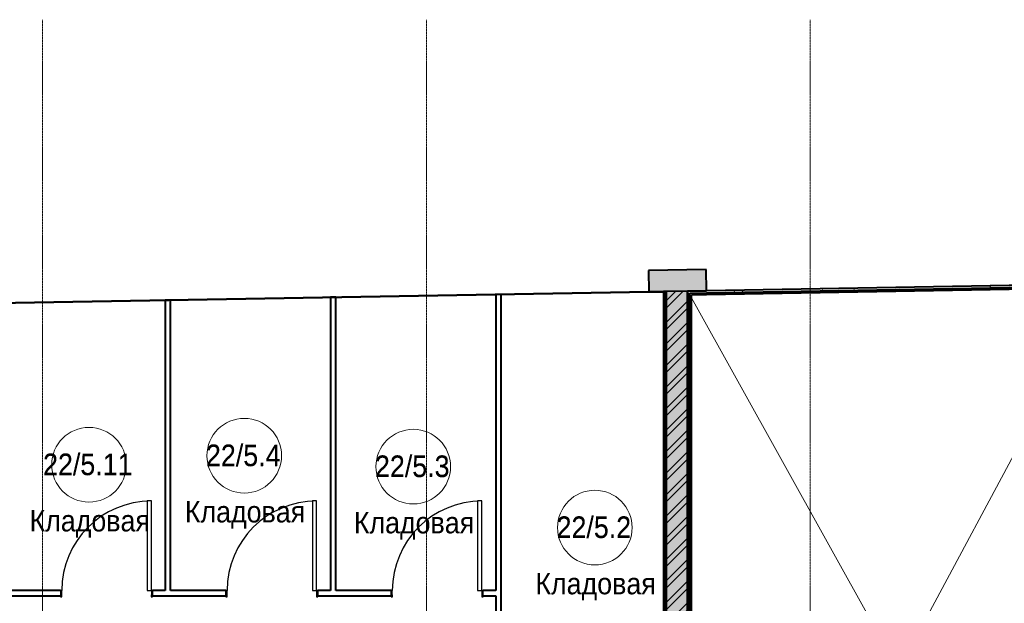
# Model space of a CAD drawing. Header units: millimetres. Extents: x 2030 to 85778, y 1212 to 89500.
# Tile 36 of 37: x 62771 to 72006, y 83781 to 89253. Entities that reach past the tile are written whole.
import ezdxf

# ---------------------------------------------------------------- set-up
doc = ezdxf.new("R2010")
doc.units = ezdxf.units.MM
doc.linetypes.add('Линия сетки', pattern=[25, 20, -2.5, 0, -2.5])
for name, color, linetype, lineweight in [('Двери', 7, 'Continuous', 18), ('Каркас_Импост', 7, 'Continuous', 30), ('Марки помещений', 7, 'Continuous', 20), ('Монтажный зазор', 7, 'Continuous', 30), ('Оси', 7, 'Continuous', 9), ('Панель', 7, 'Continuous', 30), ('Перекрытия', 7, 'Continuous', 18), ('Стены разрез', 7, 'Continuous', 40), ('Стены штриховка', 7, 'Continuous', 40)]:
    doc.layers.add(name, color=color, linetype=linetype, lineweight=lineweight)
doc.styles.add('Arial_3', font='arial.ttf', dxfattribs={"width": 0.9, "height": 200})
pattern_1 = [(0, (0, 0), (406.4, 101.6), [33.528, -271.272, 33.528, -271.272, -1625.6]), (0, (0, 0), (406.4, 101.6), [-609.6, 33.528, -576.072, 33.528, -271.272, -711.2]), (0, (0, 0), (406.4, 101.6), [-1524, 33.528, -169.672, 33.528, -474.472]), (120, (152.4, 50.8), (-291.18818, 301.15272), [33.528, -271.272, 33.528, -271.272, -1625.6]), (120, (152.4, 50.8), (-291.18818, 301.15272), [-609.6, 33.528, -576.072, 33.528, -271.272, -711.2]), (120, (152.4, 50.8), (-291.18818, 301.15272), [-1524, 33.528, -169.672, 33.528, -474.472]), (240, (203.2, 254), (-115.21182, -402.75272), [33.528, -271.272, 33.528, -271.272, -1625.6]), (240, (203.2, 254), (-115.21182, -402.75272), [-609.6, 33.528, -576.072, 33.528, -271.272, -711.2]), (240, (203.2, 254), (-115.21182, -402.75272), [-1524, 33.528, -169.672, 33.528, -474.472])]

# ---------------------------------------------------------------- blocks, each defined once
blk = doc.blocks.new('101_Дверь_Однопольная - _ПЧ_800х2000_Кладовая_Л-4170134-МКСС_LB01_-7_650__Кабельные конструкции_Короба_1')
at = {"layer": 'Каркас_Импост', "color": 253, "true_color": 0xaaaaaa}
for p, q in [((-420, 25), (-430, 25)), ((-430, 25), (-430, -35)), ((-420, -15), (-420, 25)), ((430, 25), (420, 25)), ((420, 25), (420, -15)), ((430, -35), (430, 25)), ((-430, -35), (-419, -35)), ((-419, -15), (-420, -15)), ((-419, -35), (-419, -15)), ((420, -15), (419, -15)), ((419, -15), (419, -35)), ((419, -35), (430, -35))]:
    blk.add_line(p, q, dxfattribs=at)
at = {"layer": 'Монтажный зазор', "color": 253, "true_color": 0xaaaaaa}
for p, q in [((-430, 25), (-431, 25)), ((-431, 25), (-431, -35)), ((-430, -35), (-430, 25)), ((431, 25), (430, 25)), ((430, 25), (430, -35)), ((431, -35), (431, 25)), ((-431, -35), (-430, -35)), ((430, -35), (431, -35))]:
    blk.add_line(p, q, dxfattribs=at)
at = {"layer": 'Панель', "color": 253, "true_color": 0xaaaaaa}
for p, q in [((420, 865), (380, 865)), ((380, 865), (380, 25)), ((420, 25), (420, 865)), ((380, 25), (420, 25))]:
    blk.add_line(p, q, dxfattribs=at)
blk.add_arc((420, 25), 840, 90, 180, dxfattribs=at)
blk = doc.blocks.new('135_SLK_GD_AR_rvt-1-МКСС_LB01_-7_650__Кабельные конструкции_Короба_1')
at = {"layer": 'Стены разрез', "lineweight": 18, "true_color": 0xcbcbcb}
blk.add_hatch(color=9, dxfattribs=at).paths.add_polyline_path([(48836.8, 86702.4), (49376.7, 86711.8), (49373.2, 86911.8), (48833.3, 86902.3)])
at = {"layer": 'Стены разрез', "lineweight": 9, "true_color": 0xaaaaaa}
h = blk.add_hatch(dxfattribs=at)
h.set_pattern_fill('FP_4', color=253, style=0, pattern_type=2)
h.set_pattern_definition(pattern_1)
h.paths.add_polyline_path([(49377, 86691.8), (53100, 86756.8), (53100, 86776.8), (49376.7, 86711.8)])
h = blk.add_hatch(dxfattribs=at)
h.set_pattern_fill('FP_4', color=253, style=0, pattern_type=2)
h.set_pattern_definition(pattern_1)
h.paths.add_polyline_path([(48980, 82670), (49000, 82670), (49000, 86705.2), (48980, 86704.9), (48980, 82675)])
h = blk.add_hatch(dxfattribs=at)
h.set_pattern_fill('FP_1', color=253, style=0, pattern_type=2)
h.set_pattern_definition([(50, (0, 0), (218.62117, -19.1268), [22.86, -251.46]), (355, (0, 0), (-42.29187, 229.2684), [18.288, -201.168]), (100.451, (18.22, -1.6), (176.33107, 210.13963), [19.428, -213.708]), (46.184, (0, 60.96), (325.29495, -50.45164), [34.29, -377.19]), (96.636, (27.1, 56.76), (284.883, 296.9127), [29.142, -320.562]), (351.184, (0, 60.96), (284.8858, 296.9107), [27.432, -301.752]), (21, (30.48, 45.72), (181.93753, -122.71832), [22.86, -251.46]), (326, (30.48, 45.72), (74.16223, 221.0262), [18.288, -201.168]), (71.451, (45.64, 35.5), (256.10035, 98.30526), [19.428, -213.708]), (37.5, (0, 0), (3.70639, 101.465895), [3.353, -195.377, 3.353, -200.863, -201.93]), (37.5, (0, 0), (3.70639, 101.465895), [-402.946, 3.353, -198.577]), (7.5, (0, 0), (80.18358, 120.21653), [3.353, -113.081, 3.353, -190.805, -76.962]), (7.5, (0, 0), (80.18358, 120.21653), [-310.591, 3.353, -73.609]), (327.5, (-67.97, 0), (162.708646, -6.87497), [3.353, -72.847, 3.353, -234.391, -315.468]), (327.5, (-67.97, 0), (162.708646, -6.87497), [-313.944, 3.353, -312.115]), (317.5, (-98.45, 0), (177.75468, 30.51183), [3.353, -95.707, 3.353, -154.534, -224.028]), (317.5, (-98.45, 0), (177.75468, 30.51183), [-256.946, 3.353, -220.675])])
h.paths.add_polyline_path([(49200, 79525), (49200, 86708.7), (49000, 86705.2), (49000, 79525)])
h = blk.add_hatch(dxfattribs=at)
h.set_pattern_fill('FP_2', color=253, style=0, pattern_type=2)
h.set_pattern_definition([(45, (0, 0), (-101.02788, 101.02788), []), (45, (67.35, 0), (-101.02788, 101.02788), [])])
h.paths.add_polyline_path([(49200, 79525), (49200, 86708.7), (49000, 86705.2), (49000, 79525)])
h = blk.add_hatch(dxfattribs=at)
h.set_pattern_fill('FP_4', color=253, style=0, pattern_type=2)
h.set_pattern_definition(pattern_1)
h.paths.add_polyline_path([(49200, 79725), (49220, 79725), (49220, 86689.1), (49200, 86688.7), (49200, 81217.5)])
at = {"layer": 'Перекрытия', "color": 253, "true_color": 0xaaaaaa}
for p, q in [((51100.7, 83296.6), (49235, 86645.9)), ((53085.1, 86712.1), (51250.7, 83296.6))]:
    blk.add_line(p, q, dxfattribs=at)
at = {"layer": 'Стены разрез', "color": 253, "true_color": 0xaaaaaa}
for p, q in [((49373.2, 86911.8), (48833.3, 86902.3)), ((48833.3, 86902.3), (48836.8, 86702.4)), ((49376.7, 86711.8), (49373.2, 86911.8)), ((53085, 86776.5), (49376.7, 86711.8)), ((49377.3, 86676.8), (53085, 86741.5)), ((48836.8, 86702.4), (35431.7, 86468.4)), ((35431.7, 86466.4), (48836.8, 86700.4)), ((44350, 86623.6), (44300, 86623.6)), ((44300, 86623.6), (44300, 83900)), ((44350, 83900), (44350, 86623.6)), ((45900, 86650.7), (45850, 86650.7)), ((45850, 86650.7), (45850, 83900)), ((45900, 83900), (45900, 86650.7)), ((47450, 86677.7), (47400, 86677.7)), ((47400, 86677.7), (47400, 83900)), ((47450, 83631), (47450, 86677.7)), ((48836.8, 86700.4), (48975, 86702.8)), ((48975, 86704.8), (49000, 86705.2)), ((49000, 86705.2), (48975, 86704.8)), ((48975, 86702.8), (48975, 82675)), ((49200, 86673.7), (49200, 86708.7)), ((49200, 86708.7), (49200, 86688.7)), ((49235, 86674.3), (49377.3, 86676.8)), ((49235, 79760), (49235, 86674.3)), ((43319, 83900), (42800, 83900)), ((44300, 83900), (44181, 83900)), ((44869, 83900), (44350, 83900)), ((45850, 83900), (45731, 83900)), ((46419, 83900), (45900, 83900)), ((47400, 83900), (47281, 83900)), ((42631, 83850), (43319, 83850)), ((44181, 83850), (44869, 83850)), ((45731, 83850), (46419, 83850)), ((47281, 83850), (47400, 83850)), ((47400, 83850), (47400, 83631))]:
    blk.add_line(p, q, dxfattribs=at)
at = {"layer": 'Стены штриховка', "color": 253, "true_color": 0xaaaaaa}
for p, q in [((49377, 86691.8), (53085, 86756.5)), ((48836.8, 86702.4), (48975, 86704.8)), ((48975, 86704.8), (48836.8, 86702.4)), ((48980, 86704.9), (48980, 82675)), ((49200, 86708.7), (49000, 86705.2)), ((49000, 86705.2), (49000, 82675)), ((49000, 82675), (49000, 86705.2)), ((49200, 86708.7), (49376.7, 86711.8)), ((49376.7, 86711.8), (49200, 86708.7)), ((49200, 86688.7), (49200, 86673.7)), ((49200, 79725), (49200, 86673.7)), ((49200, 86673.7), (49200, 79725)), ((49220, 86689.1), (49377, 86691.8)), ((49220, 86674.1), (49220, 86689.1)), ((49220, 79745), (49220, 86674.1))]:
    blk.add_line(p, q, dxfattribs=at)
at = {"layer": 'Двери', "color": 253, "lineweight": 18, "true_color": 0xaaaaaa}
for p in [(43750, 83875), (45300, 83875), (46850, 83875)]:
    blk.add_blockref('101_Дверь_Однопольная - _ПЧ_800х2000_Кладовая_Л-4170134-МКСС_LB01_-7_650__Кабельные конструкции_Короба_1', p, dxfattribs=at)
blk = doc.blocks.new('050_Марка_Помещение - Номер Имя-620204-МКСС_LB01_-7_650__Кабельные конструкции_Короба_1')
at = {"layer": 'Марки помещений'}
blk.add_circle((0, 0), 3.5, dxfattribs=at)

msp = doc.modelspace()

# ---------------------------------------------------------------- linework, layer by layer
at = {"layer": 'Оси', "linetype": 'Линия сетки'}
for p, q in [((62986.081, 60305.018), (62986.081, 89252.534)), ((66586.081, 60305.018), (66586.081, 89252.751)), ((70186.081, 60305.018), (70186.081, 89252.969))]:
    msp.add_line(p, q, dxfattribs=at)

# ---------------------------------------------------------------- block references
at = {"lineweight": 5}
msp.add_blockref('135_SLK_GD_AR_rvt-1-МКСС_LB01_-7_650__Кабельные конструкции_Короба_1', (19836.081, 0), dxfattribs=at)
at = {"layer": 'Марки помещений', "xscale": 99.99999999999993, "yscale": 99.99999999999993, "zscale": 99.99999999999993}
for p in [(63421.195, 85080.015), (64877.416, 85164.476), (66462.448, 85062.039), (68165.631, 84490.718)]:
    msp.add_blockref('050_Марка_Помещение - Номер Имя-620204-МКСС_LB01_-7_650__Кабельные конструкции_Короба_1', p, dxfattribs=at)

# ---------------------------------------------------------------- texts
at = {"layer": 'Марки помещений', "lineweight": 9, "char_height": 200, "attachment_point": 1, "style": 'Arial_3'}
for s, insert, width in [('22/5.4', (64518.535, 85266.197), 865.8225), ('22/5.4', (64518.744, 85269.681), 865.8225), ('22/5.11', (62990.763, 85181.736), 1038.987), ('22/5.11', (62990.972, 85185.221), 1038.987), ('22/5.3', (66103.567, 85163.76), 865.8225), ('22/5.3', (66103.776, 85167.245), 865.8225), ('Кладовая', (64319.972, 84738.931), 1392.53119), ('Кладовая', (62863.75, 84654.471), 1392.53119), ('Кладовая', (65905.004, 84636.495), 1392.53119), ('22/5.2', (67806.75, 84592.439), 865.8225), ('22/5.2', (67806.959, 84595.923), 865.8225), ('Кладовая', (67608.186, 84065.173), 1392.53119)]:
    msp.add_mtext(s, dxfattribs=dict(at, insert=insert, width=width))

doc.saveas('drawing.dxf')
